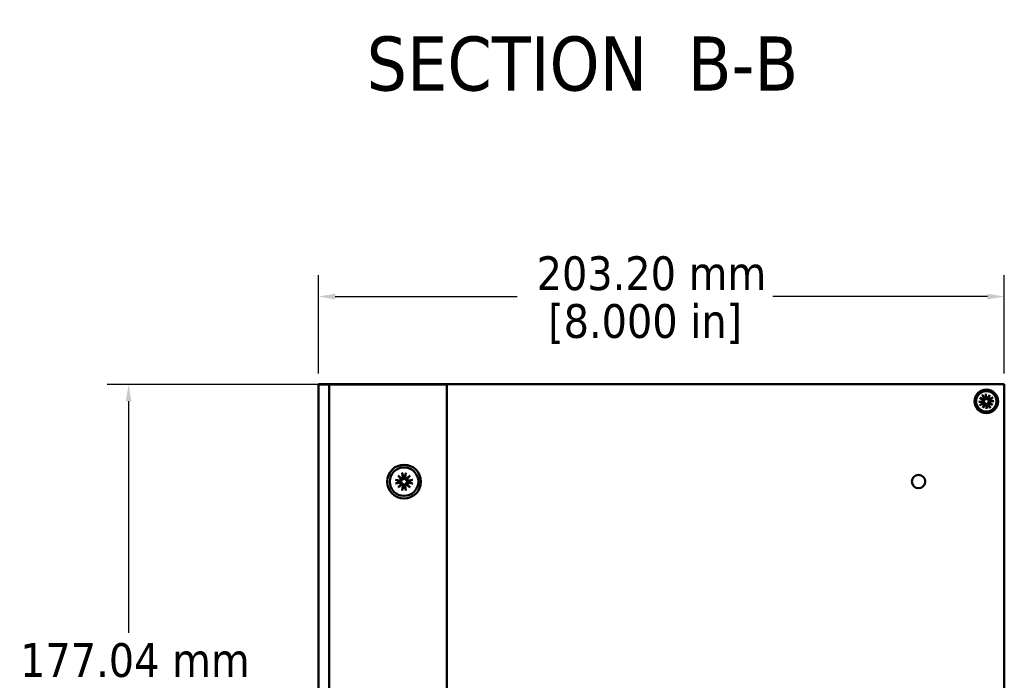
# Model space of a CAD drawing. Header units: millimetres. Extents: x 25 to 1702, y 51 to 1067.
# Tile 7 of 9: x 792 to 1083, y 265 to 461. Entities that reach past the tile are written whole.
import ezdxf

# ---------------------------------------------------------------- set-up
doc = ezdxf.new("R2010")
doc.units = ezdxf.units.MM
doc.header["$LTSCALE"] = 2
for name, color, linetype, lineweight in [('Dimension (ANSI)', 7, 'Continuous', 25), ('Symbol (ANSI)', 7, 'Continuous', 25), ('Visible (ANSI)', 7, 'Continuous', 50)]:
    doc.layers.add(name, color=color, linetype=linetype, lineweight=lineweight)
doc.styles.add('Label Text (ANSI)', font='tahoma.ttf')
doc.styles.add('Note Text (ANSI)', font='tahoma.ttf')
doc.dimstyles.new('Default - mm (ANSI)', dxfattribs={"dimscale": 2, "dimtxt": 5, "dimasz": 2.5, "dimexe": 3.175, "dimexo": 1.6002, "dimgap": 0.8, "dimtad": 0, "dimtih": 1, "dimtoh": 1, "dimrnd": 1e-08, "dimzin": 0, "dimdsep": 46, "dimtxsty": 'Note Text (ANSI)', "dimcen": 0.09, "dimdle": 10, "dimclrd": 256, "dimclre": 256, "dimclrt": 256, "dimadec": 1, "dimazin": 0, "dimtfac": 0.6096, "dimtofl": 0, "dimtmove": 0, "dimatfit": 3, "dimldrblk": 'Filled-1', "dimfxl": 1, "dimtolj": 1, "dimtzin": 0, "dimlwd": -1, "dimlwe": -1, "dimarcsym": 0})

# ---------------------------------------------------------------- blocks, each defined once
blk = doc.blocks.new('*D7')
at = {"layer": 'Defpoints', "color": 0, "transparency": 16777216}
for p in [(884.44, 352.89), (824.06, 175.85), (884.44, 175.85)]:
    blk.add_point(p, dxfattribs=at)
at = {"layer": 'Dimension (ANSI)', "transparency": 16777216}
for p, q in [((881.24, 352.89), (817.71, 352.89)), ((824.06, 347.89), (824.06, 279.32)), ((824.06, 180.85), (824.06, 249.43)), ((881.24, 175.85), (817.71, 175.85))]:
    blk.add_line(p, q, dxfattribs=at)
for points in [[(823.22, 347.89), (824.89, 347.89), (824.06, 352.89)], [(823.22, 180.85), (824.89, 180.85), (824.06, 175.85)]]:
    blk.add_solid(points, dxfattribs=at)
at = {"layer": 'Dimension (ANSI)', "transparency": 16777216, "char_height": 10, "attachment_point": 5, "style": 'Note Text (ANSI)'}
for s, insert in [('\\A1; 177.04 mm', (824.06, 271.18)), ('\\A1;[6.970 in]', (824.06, 256.23))]:
    blk.add_mtext(s, dxfattribs=dict(at, insert=insert))
blk = doc.blocks.new('Filled-1')
at = {"color": 0}
for p, q in [((0, 0), (-1, 0.333)), ((-1, 0.333), (-1, -0.333)), ((-1, 0), (0, 0)), ((-1, -0.333), (0, 0))]:
    blk.add_line(p, q, dxfattribs=at)
at = {"color": 0, "flags": 128}
blk.add_lwpolyline([(-1, -0.333), (0, 0), (-1, 0.333), (-1, -0.333)], dxfattribs=at)
at = {"color": 0}
blk.add_solid([(-1, -0.333), (0, 0), (-1, 0.333), (-1, -0.333)], dxfattribs=at)
blk = doc.blocks.new('*D15')
at = {"layer": 'Defpoints', "color": 0, "transparency": 16777216}
for p in [(1083.47, 378.89), (880.27, 352.89), (1083.47, 352.9)]:
    blk.add_point(p, dxfattribs=at)
at = {"layer": 'Dimension (ANSI)', "transparency": 16777216}
for p, q in [((880.27, 356.09), (880.27, 385.24)), ((1083.47, 356.1), (1083.47, 385.24)), ((885.27, 378.89), (939.2, 378.89)), ((1078.47, 378.89), (1014.94, 378.89))]:
    blk.add_line(p, q, dxfattribs=at)
for points in [[(885.27, 379.72), (885.27, 378.05), (880.27, 378.89)], [(1078.47, 379.72), (1078.47, 378.05), (1083.47, 378.89)]]:
    blk.add_solid(points, dxfattribs=at)
at = {"layer": 'Dimension (ANSI)', "transparency": 16777216, "char_height": 10, "attachment_point": 5, "style": 'Note Text (ANSI)'}
for s, insert in [('\\A1; 203.20 mm', (977.07, 385.7)), ('\\A1;[8.000 in]', (977.07, 370.75))]:
    blk.add_mtext(s, dxfattribs=dict(at, insert=insert))

msp = doc.modelspace()

# ---------------------------------------------------------------- linework, layer by layer
at = {"layer": 'Visible (ANSI)'}
for p, q in [((880.265, 352.891), (880.265, 352.9)), ((880.265, 352.9), (1083.465, 352.9)), ((882.44, 352.891), (880.265, 352.891)), ((880.265, 175.853), (880.265, 352.891)), ((882.44, 352.891), (883.44, 352.891)), ((884.44, 352.891), (883.44, 352.891)), ((883.44, 175.853), (883.44, 352.891)), ((916.365, 352.891), (884.44, 352.891)), ((916.365, 352.891), (918.365, 352.891)), ((918.365, 175.853), (918.365, 352.891)), ((1078.03, 350.119), (1078.139, 348.925)), ((1083.465, 352.9), (1083.465, 175.862)), ((1075.871, 347.757), (1077.064, 347.866)), ((1076.181, 346.711), (1077.241, 347.27)), ((1076.256, 348.876), (1077.426, 348.377)), ((1076.256, 348.876), (1077.254, 348.334)), ((1077.312, 348.167), (1076.256, 348.876)), ((1077.08, 347.699), (1076.928, 347.692)), ((1076.983, 349.808), (1077.543, 348.748)), ((1077.032, 347.342), (1077.163, 347.419)), ((1077.114, 345.983), (1077.612, 347.153)), ((1077.254, 348.334), (1077.492, 348.205)), ((1077.614, 348.957), (1077.691, 348.827)), ((1077.655, 346.981), (1077.785, 347.22)), ((1077.972, 348.91), (1077.965, 349.061)), ((1078.439, 348.678), (1079.148, 349.734)), ((1078.607, 348.735), (1078.478, 348.497)), ((1079.148, 349.734), (1078.607, 348.735)), ((1079.148, 349.734), (1078.65, 348.564)), ((1079.008, 347.382), (1078.77, 347.512)), ((1080.006, 346.841), (1078.836, 347.34)), ((1078.95, 347.55), (1080.006, 346.841)), ((1080.006, 346.841), (1079.008, 347.382)), ((1080.081, 349.006), (1079.021, 348.447)), ((1079.23, 348.375), (1079.099, 348.298)), ((1079.183, 348.018), (1079.334, 348.025)), ((1080.391, 347.959), (1079.198, 347.85)), ((1077.823, 347.039), (1077.114, 345.983)), ((1077.114, 345.983), (1077.655, 346.981)), ((1078.232, 345.598), (1078.123, 346.791)), ((1078.291, 346.807), (1078.297, 346.655)), ((1078.648, 346.759), (1078.571, 346.89)), ((1079.279, 345.909), (1078.72, 346.968)), ((905.126, 326.675), (905.322, 325.297)), ((906.204, 326.675), (906.008, 325.297)), ((903.077, 324.626), (904.456, 324.43)), ((903.887, 325.865), (905.007, 324.909)), ((903.887, 325.865), (904.818, 324.934)), ((904.843, 324.745), (903.887, 325.865)), ((904.818, 324.934), (905.08, 324.672)), ((906.512, 324.934), (906.25, 324.672)), ((906.323, 324.909), (907.443, 325.865)), ((907.443, 325.865), (906.487, 324.745)), ((907.443, 325.865), (906.512, 324.934)), ((908.253, 324.626), (906.875, 324.43)), ((903.077, 323.548), (904.456, 323.744)), ((903.887, 322.309), (904.843, 323.429)), ((905.007, 323.265), (903.887, 322.309)), ((903.887, 322.309), (904.818, 323.24)), ((904.818, 323.24), (905.08, 323.502)), ((905.126, 321.499), (905.322, 322.878)), ((906.204, 321.499), (906.008, 322.878)), ((906.512, 323.24), (906.25, 323.502)), ((907.443, 322.309), (906.323, 323.265)), ((906.487, 323.429), (907.443, 322.309)), ((907.443, 322.309), (906.512, 323.24)), ((908.253, 323.548), (906.875, 323.744))]:
    msp.add_line(p, q, dxfattribs=at)
at = {"layer": 'Visible (ANSI)', "flags": 128}
for points in [[(1078.03, 350.119), (1078.031, 350.109), (1078.032, 350.1), (1078.033, 350.09), (1078.033, 350.081), (1078.034, 350.071), (1078.035, 350.061), (1078.035, 350.052), (1078.036, 350.043), (1078.036, 350.035), (1078.037, 350.026), (1078.037, 350.018), (1078.037, 350.01), (1078.038, 350.001), (1078.038, 349.993), (1078.038, 349.986), (1078.038, 349.978), (1078.038, 349.972), (1078.038, 349.965), (1078.038, 349.959), (1078.038, 349.953), (1078.038, 349.947), (1078.038, 349.942), (1078.037, 349.937), (1078.037, 349.932)], [(1075.871, 347.757), (1075.88, 347.758), (1075.889, 347.759), (1075.899, 347.76), (1075.909, 347.761), (1075.918, 347.761), (1075.928, 347.762), (1075.937, 347.762), (1075.946, 347.763), (1075.954, 347.763), (1075.963, 347.764), (1075.971, 347.764), (1075.98, 347.765), (1075.988, 347.765), (1075.996, 347.765), (1076.004, 347.765), (1076.011, 347.765), (1076.018, 347.765), (1076.024, 347.765), (1076.03, 347.765), (1076.036, 347.765), (1076.042, 347.765), (1076.047, 347.765), (1076.052, 347.765), (1076.057, 347.764)], [(1076.928, 347.692), (1076.9, 347.694), (1076.871, 347.697), (1076.841, 347.699), (1076.811, 347.702), (1076.781, 347.704), (1076.75, 347.707), (1076.718, 347.709), (1076.685, 347.712), (1076.652, 347.715), (1076.618, 347.717), (1076.584, 347.72), (1076.549, 347.723), (1076.512, 347.726), (1076.476, 347.729), (1076.438, 347.732), (1076.399, 347.736), (1076.36, 347.739), (1076.32, 347.742), (1076.279, 347.746), (1076.236, 347.749), (1076.193, 347.753), (1076.149, 347.757), (1076.104, 347.76), (1076.057, 347.764)], [(1076.341, 346.806), (1076.378, 346.835), (1076.414, 346.863), (1076.449, 346.89), (1076.483, 346.917), (1076.517, 346.943), (1076.549, 346.968), (1076.581, 346.993), (1076.613, 347.017), (1076.643, 347.041), (1076.673, 347.064), (1076.702, 347.086), (1076.731, 347.109), (1076.759, 347.13), (1076.786, 347.152), (1076.813, 347.172), (1076.839, 347.193), (1076.865, 347.213), (1076.89, 347.232), (1076.915, 347.251), (1076.939, 347.27), (1076.963, 347.289), (1076.987, 347.307), (1077.009, 347.324), (1077.032, 347.342)], [(1077.079, 349.648), (1077.076, 349.652), (1077.073, 349.656), (1077.07, 349.66), (1077.067, 349.665), (1077.063, 349.67), (1077.06, 349.675), (1077.057, 349.681), (1077.053, 349.686), (1077.049, 349.692), (1077.045, 349.699), (1077.041, 349.706), (1077.037, 349.713), (1077.032, 349.72), (1077.028, 349.727), (1077.024, 349.735), (1077.02, 349.742), (1077.015, 349.75), (1077.011, 349.758), (1077.006, 349.766), (1077.001, 349.774), (1076.997, 349.783), (1076.992, 349.791), (1076.988, 349.8), (1076.983, 349.808)], [(1077.079, 349.648), (1077.108, 349.611), (1077.136, 349.575), (1077.163, 349.54), (1077.189, 349.506), (1077.215, 349.473), (1077.241, 349.44), (1077.266, 349.408), (1077.29, 349.377), (1077.313, 349.346), (1077.337, 349.316), (1077.359, 349.287), (1077.381, 349.259), (1077.403, 349.231), (1077.424, 349.203), (1077.445, 349.176), (1077.466, 349.15), (1077.485, 349.124), (1077.505, 349.099), (1077.524, 349.074), (1077.543, 349.05), (1077.561, 349.026), (1077.579, 349.003), (1077.597, 348.98), (1077.614, 348.957)], [(1077.492, 348.205), (1077.497, 348.173), (1077.499, 348.141), (1077.498, 348.108), (1077.495, 348.076), (1077.49, 348.044), (1077.482, 348.013), (1077.472, 347.983), (1077.46, 347.953), (1077.445, 347.924), (1077.428, 347.896), (1077.41, 347.87), (1077.39, 347.846), (1077.369, 347.824), (1077.347, 347.804), (1077.324, 347.786), (1077.299, 347.769), (1077.274, 347.753), (1077.247, 347.74), (1077.219, 347.728), (1077.191, 347.718), (1077.163, 347.711), (1077.135, 347.705), (1077.108, 347.701), (1077.08, 347.699)], [(1077.163, 347.419), (1077.187, 347.432), (1077.212, 347.444), (1077.239, 347.454), (1077.267, 347.463), (1077.295, 347.47), (1077.325, 347.476), (1077.355, 347.479), (1077.385, 347.48), (1077.415, 347.479), (1077.445, 347.476), (1077.473, 347.472), (1077.503, 347.465), (1077.533, 347.455), (1077.562, 347.444), (1077.592, 347.43), (1077.62, 347.413), (1077.647, 347.395), (1077.672, 347.375), (1077.695, 347.353), (1077.717, 347.329), (1077.737, 347.304), (1077.755, 347.277), (1077.771, 347.248), (1077.785, 347.22)], [(1077.691, 348.827), (1077.705, 348.802), (1077.717, 348.777), (1077.727, 348.75), (1077.736, 348.723), (1077.743, 348.694), (1077.748, 348.664), (1077.752, 348.634), (1077.753, 348.604), (1077.752, 348.574), (1077.749, 348.545), (1077.744, 348.516), (1077.738, 348.487), (1077.728, 348.457), (1077.717, 348.427), (1077.702, 348.398), (1077.686, 348.369), (1077.668, 348.343), (1077.647, 348.318), (1077.626, 348.295), (1077.602, 348.273), (1077.577, 348.253), (1077.549, 348.234), (1077.521, 348.218), (1077.492, 348.205)], [(1077.785, 347.22), (1077.816, 347.224), (1077.849, 347.226), (1077.881, 347.225), (1077.914, 347.222), (1077.945, 347.217), (1077.976, 347.21), (1078.007, 347.2), (1078.037, 347.187), (1078.066, 347.172), (1078.094, 347.156), (1078.12, 347.137), (1078.144, 347.117), (1078.166, 347.096), (1078.185, 347.075), (1078.204, 347.051), (1078.221, 347.027), (1078.236, 347.001), (1078.25, 346.974), (1078.261, 346.946), (1078.271, 346.918), (1078.279, 346.89), (1078.285, 346.862), (1078.288, 346.835), (1078.291, 346.807)], [(1077.965, 349.061), (1077.967, 349.09), (1077.969, 349.119), (1077.972, 349.148), (1077.974, 349.178), (1077.977, 349.208), (1077.979, 349.24), (1077.982, 349.272), (1077.985, 349.304), (1077.987, 349.337), (1077.99, 349.371), (1077.993, 349.406), (1077.996, 349.441), (1077.999, 349.477), (1078.002, 349.514), (1078.005, 349.551), (1078.008, 349.59), (1078.012, 349.629), (1078.015, 349.67), (1078.019, 349.711), (1078.022, 349.753), (1078.026, 349.796), (1078.029, 349.84), (1078.033, 349.886), (1078.037, 349.932)], [(1078.478, 348.497), (1078.446, 348.493), (1078.414, 348.491), (1078.381, 348.491), (1078.348, 348.494), (1078.317, 348.499), (1078.286, 348.507), (1078.256, 348.517), (1078.226, 348.529), (1078.196, 348.544), (1078.168, 348.561), (1078.142, 348.58), (1078.118, 348.6), (1078.097, 348.62), (1078.077, 348.642), (1078.059, 348.665), (1078.041, 348.69), (1078.026, 348.716), (1078.012, 348.743), (1078.001, 348.77), (1077.991, 348.798), (1077.983, 348.826), (1077.978, 348.854), (1077.974, 348.882), (1077.972, 348.91)], [(1079.099, 348.298), (1079.075, 348.284), (1079.05, 348.273), (1079.023, 348.262), (1078.996, 348.253), (1078.967, 348.246), (1078.937, 348.241), (1078.907, 348.238), (1078.877, 348.237), (1078.847, 348.237), (1078.818, 348.24), (1078.789, 348.245), (1078.759, 348.252), (1078.73, 348.261), (1078.7, 348.273), (1078.67, 348.287), (1078.642, 348.303), (1078.615, 348.322), (1078.59, 348.342), (1078.567, 348.363), (1078.546, 348.387), (1078.525, 348.413), (1078.507, 348.44), (1078.491, 348.468), (1078.478, 348.497)], [(1078.571, 346.89), (1078.557, 346.915), (1078.545, 346.94), (1078.535, 346.966), (1078.526, 346.994), (1078.519, 347.023), (1078.514, 347.052), (1078.511, 347.082), (1078.509, 347.112), (1078.51, 347.142), (1078.513, 347.172), (1078.518, 347.201), (1078.525, 347.23), (1078.534, 347.26), (1078.546, 347.29), (1078.56, 347.319), (1078.576, 347.347), (1078.595, 347.374), (1078.615, 347.399), (1078.636, 347.422), (1078.66, 347.444), (1078.686, 347.464), (1078.713, 347.482), (1078.741, 347.498), (1078.77, 347.512)], [(1078.77, 347.512), (1078.765, 347.543), (1078.763, 347.576), (1078.764, 347.608), (1078.767, 347.641), (1078.772, 347.673), (1078.78, 347.703), (1078.79, 347.734), (1078.802, 347.764), (1078.817, 347.793), (1078.834, 347.821), (1078.852, 347.847), (1078.872, 347.871), (1078.893, 347.893), (1078.915, 347.912), (1078.938, 347.931), (1078.963, 347.948), (1078.989, 347.963), (1079.016, 347.977), (1079.043, 347.989), (1079.071, 347.998), (1079.099, 348.006), (1079.127, 348.012), (1079.155, 348.016), (1079.183, 348.018)], [(1079.921, 348.91), (1079.884, 348.882), (1079.848, 348.854), (1079.813, 348.826), (1079.779, 348.8), (1079.745, 348.774), (1079.713, 348.749), (1079.681, 348.724), (1079.65, 348.7), (1079.619, 348.676), (1079.589, 348.653), (1079.56, 348.63), (1079.531, 348.608), (1079.503, 348.586), (1079.476, 348.565), (1079.449, 348.544), (1079.423, 348.524), (1079.397, 348.504), (1079.372, 348.484), (1079.347, 348.465), (1079.323, 348.446), (1079.299, 348.428), (1079.276, 348.41), (1079.253, 348.392), (1079.23, 348.375)], [(1079.334, 348.025), (1079.362, 348.022), (1079.391, 348.02), (1079.421, 348.017), (1079.451, 348.015), (1079.481, 348.012), (1079.512, 348.01), (1079.544, 348.007), (1079.577, 348.005), (1079.61, 348.002), (1079.644, 347.999), (1079.678, 347.996), (1079.714, 347.993), (1079.75, 347.99), (1079.787, 347.987), (1079.824, 347.984), (1079.863, 347.981), (1079.902, 347.978), (1079.942, 347.974), (1079.984, 347.971), (1080.026, 347.967), (1080.069, 347.964), (1080.113, 347.96), (1080.159, 347.956), (1080.205, 347.952)], [(1079.921, 348.91), (1079.925, 348.913), (1079.929, 348.916), (1079.933, 348.919), (1079.938, 348.922), (1079.943, 348.926), (1079.948, 348.929), (1079.953, 348.933), (1079.959, 348.936), (1079.965, 348.94), (1079.972, 348.944), (1079.978, 348.948), (1079.986, 348.953), (1079.993, 348.957), (1080, 348.961), (1080.007, 348.966), (1080.015, 348.97), (1080.022, 348.974), (1080.031, 348.979), (1080.039, 348.983), (1080.047, 348.988), (1080.056, 348.993), (1080.064, 348.997), (1080.073, 349.002), (1080.081, 349.006)], [(1080.391, 347.959), (1080.382, 347.958), (1080.373, 347.958), (1080.363, 347.957), (1080.353, 347.956), (1080.344, 347.955), (1080.334, 347.955), (1080.325, 347.954), (1080.316, 347.953), (1080.308, 347.953), (1080.299, 347.953), (1080.291, 347.952), (1080.282, 347.952), (1080.274, 347.952), (1080.266, 347.951), (1080.258, 347.951), (1080.251, 347.951), (1080.244, 347.951), (1080.238, 347.951), (1080.232, 347.951), (1080.226, 347.951), (1080.22, 347.951), (1080.215, 347.952), (1080.21, 347.952), (1080.205, 347.952)], [(1076.341, 346.806), (1076.337, 346.803), (1076.333, 346.801), (1076.329, 346.797), (1076.324, 346.794), (1076.319, 346.791), (1076.314, 346.787), (1076.309, 346.784), (1076.303, 346.78), (1076.297, 346.776), (1076.29, 346.772), (1076.284, 346.768), (1076.277, 346.764), (1076.269, 346.76), (1076.262, 346.755), (1076.255, 346.751), (1076.247, 346.747), (1076.24, 346.742), (1076.232, 346.738), (1076.223, 346.733), (1076.215, 346.729), (1076.206, 346.724), (1076.198, 346.719), (1076.189, 346.715), (1076.181, 346.711)], [(1078.232, 345.598), (1078.231, 345.607), (1078.23, 345.617), (1078.23, 345.626), (1078.229, 345.636), (1078.228, 345.646), (1078.227, 345.655), (1078.227, 345.664), (1078.226, 345.673), (1078.226, 345.682), (1078.225, 345.69), (1078.225, 345.699), (1078.225, 345.707), (1078.224, 345.715), (1078.224, 345.723), (1078.224, 345.731), (1078.224, 345.738), (1078.224, 345.745), (1078.224, 345.751), (1078.224, 345.757), (1078.224, 345.763), (1078.224, 345.769), (1078.224, 345.775), (1078.225, 345.78), (1078.225, 345.784)], [(1078.297, 346.655), (1078.295, 346.627), (1078.293, 346.598), (1078.29, 346.569), (1078.288, 346.539), (1078.285, 346.508), (1078.283, 346.477), (1078.28, 346.445), (1078.277, 346.413), (1078.275, 346.379), (1078.272, 346.346), (1078.269, 346.311), (1078.266, 346.276), (1078.263, 346.24), (1078.26, 346.203), (1078.257, 346.165), (1078.254, 346.127), (1078.25, 346.087), (1078.247, 346.047), (1078.244, 346.006), (1078.24, 345.964), (1078.236, 345.92), (1078.233, 345.876), (1078.229, 345.831), (1078.225, 345.784)], [(1079.183, 346.068), (1079.154, 346.105), (1079.127, 346.141), (1079.099, 346.176), (1079.073, 346.21), (1079.047, 346.244), (1079.021, 346.277), (1078.997, 346.309), (1078.972, 346.34), (1078.949, 346.37), (1078.925, 346.4), (1078.903, 346.429), (1078.881, 346.458), (1078.859, 346.486), (1078.838, 346.513), (1078.817, 346.54), (1078.797, 346.567), (1078.777, 346.592), (1078.757, 346.618), (1078.738, 346.642), (1078.719, 346.667), (1078.701, 346.69), (1078.683, 346.714), (1078.665, 346.737), (1078.648, 346.759)], [(1079.183, 346.068), (1079.186, 346.065), (1079.189, 346.061), (1079.192, 346.056), (1079.195, 346.051), (1079.199, 346.046), (1079.202, 346.041), (1079.206, 346.036), (1079.209, 346.03), (1079.213, 346.024), (1079.217, 346.018), (1079.221, 346.011), (1079.225, 346.004), (1079.23, 345.997), (1079.234, 345.989), (1079.238, 345.982), (1079.243, 345.975), (1079.247, 345.967), (1079.251, 345.959), (1079.256, 345.951), (1079.261, 345.942), (1079.265, 345.934), (1079.27, 345.925), (1079.274, 345.917), (1079.279, 345.909)], [(905.162, 326.492), (905.161, 326.497), (905.16, 326.501), (905.158, 326.507), (905.157, 326.512), (905.155, 326.518), (905.154, 326.524), (905.152, 326.53), (905.151, 326.537), (905.149, 326.544), (905.147, 326.551), (905.146, 326.559), (905.144, 326.567), (905.143, 326.576), (905.141, 326.584), (905.14, 326.592), (905.138, 326.601), (905.136, 326.609), (905.135, 326.618), (905.133, 326.628), (905.132, 326.637), (905.13, 326.647), (905.129, 326.657), (905.128, 326.666), (905.126, 326.675)], [(906.204, 326.675), (906.203, 326.666), (906.201, 326.657), (906.2, 326.647), (906.198, 326.637), (906.197, 326.628), (906.195, 326.618), (906.194, 326.609), (906.192, 326.601), (906.191, 326.592), (906.189, 326.584), (906.187, 326.576), (906.186, 326.567), (906.184, 326.559), (906.183, 326.551), (906.181, 326.544), (906.179, 326.537), (906.178, 326.53), (906.177, 326.524), (906.175, 326.518), (906.174, 326.512), (906.172, 326.507), (906.171, 326.501), (906.169, 326.497), (906.168, 326.492)], [(903.077, 324.626), (903.086, 324.625), (903.096, 324.623), (903.105, 324.622), (903.115, 324.62), (903.124, 324.619), (903.134, 324.617), (903.143, 324.616), (903.151, 324.614), (903.16, 324.613), (903.168, 324.611), (903.176, 324.609), (903.185, 324.608), (903.193, 324.606), (903.201, 324.605), (903.208, 324.603), (903.215, 324.601), (903.222, 324.6), (903.228, 324.599), (903.234, 324.597), (903.24, 324.596), (903.245, 324.594), (903.251, 324.593), (903.255, 324.591), (903.26, 324.59)], [(904.424, 324.21), (904.389, 324.222), (904.353, 324.233), (904.316, 324.245), (904.278, 324.258), (904.239, 324.27), (904.199, 324.283), (904.158, 324.297), (904.116, 324.31), (904.073, 324.324), (904.029, 324.339), (903.984, 324.353), (903.937, 324.369), (903.889, 324.384), (903.84, 324.4), (903.789, 324.417), (903.737, 324.434), (903.684, 324.451), (903.629, 324.469), (903.572, 324.488), (903.513, 324.507), (903.453, 324.527), (903.391, 324.547), (903.326, 324.568), (903.26, 324.59)], [(903.26, 323.584), (903.326, 323.606), (903.391, 323.627), (903.453, 323.647), (903.513, 323.667), (903.572, 323.686), (903.629, 323.705), (903.684, 323.723), (903.737, 323.74), (903.789, 323.757), (903.84, 323.774), (903.889, 323.79), (903.937, 323.806), (903.984, 323.821), (904.029, 323.836), (904.073, 323.85), (904.116, 323.864), (904.158, 323.878), (904.199, 323.891), (904.239, 323.904), (904.278, 323.916), (904.316, 323.929), (904.353, 323.941), (904.389, 323.953), (904.424, 323.964)], [(904.438, 324.206), (904.437, 324.206), (904.436, 324.206), (904.436, 324.206), (904.435, 324.207), (904.435, 324.207), (904.434, 324.207), (904.434, 324.207), (904.433, 324.207), (904.433, 324.207), (904.432, 324.208), (904.431, 324.208), (904.431, 324.208), (904.43, 324.208), (904.43, 324.208), (904.429, 324.208), (904.429, 324.209), (904.428, 324.209), (904.428, 324.209), (904.427, 324.209), (904.426, 324.209), (904.426, 324.21), (904.425, 324.21), (904.425, 324.21), (904.424, 324.21)], [(904.424, 323.964), (904.425, 323.964), (904.425, 323.964), (904.426, 323.965), (904.426, 323.965), (904.427, 323.965), (904.428, 323.965), (904.428, 323.965), (904.429, 323.965), (904.429, 323.966), (904.43, 323.966), (904.43, 323.966), (904.431, 323.966), (904.431, 323.966), (904.432, 323.967), (904.433, 323.967), (904.433, 323.967), (904.434, 323.967), (904.434, 323.967), (904.435, 323.967), (904.435, 323.968), (904.436, 323.968), (904.436, 323.968), (904.437, 323.968), (904.438, 323.968)], [(905.08, 324.672), (905.073, 324.635), (905.064, 324.597), (905.052, 324.56), (905.037, 324.524), (905.02, 324.489), (905.002, 324.456), (904.98, 324.425), (904.956, 324.394), (904.93, 324.365), (904.901, 324.338), (904.872, 324.314), (904.841, 324.292), (904.81, 324.273), (904.78, 324.257), (904.747, 324.242), (904.714, 324.229), (904.68, 324.219), (904.644, 324.21), (904.609, 324.204), (904.573, 324.2), (904.538, 324.199), (904.504, 324.199), (904.471, 324.201), (904.438, 324.206)], [(904.438, 323.968), (904.471, 323.973), (904.504, 323.975), (904.538, 323.976), (904.573, 323.974), (904.609, 323.97), (904.644, 323.964), (904.68, 323.956), (904.714, 323.945), (904.747, 323.932), (904.78, 323.918), (904.81, 323.901), (904.841, 323.882), (904.872, 323.86), (904.901, 323.836), (904.93, 323.809), (904.956, 323.78), (904.98, 323.749), (905.002, 323.718), (905.02, 323.685), (905.037, 323.651), (905.052, 323.614), (905.064, 323.577), (905.073, 323.539), (905.08, 323.502)], [(905.546, 325.315), (905.551, 325.282), (905.553, 325.248), (905.554, 325.214), (905.552, 325.179), (905.548, 325.143), (905.542, 325.108), (905.533, 325.073), (905.523, 325.038), (905.51, 325.005), (905.496, 324.973), (905.479, 324.942), (905.46, 324.911), (905.438, 324.88), (905.414, 324.851), (905.387, 324.823), (905.358, 324.796), (905.327, 324.772), (905.296, 324.751), (905.263, 324.732), (905.229, 324.715), (905.192, 324.7), (905.155, 324.688), (905.117, 324.679), (905.08, 324.672)], [(905.162, 326.492), (905.184, 326.426), (905.205, 326.361), (905.225, 326.299), (905.245, 326.239), (905.264, 326.18), (905.283, 326.123), (905.301, 326.068), (905.318, 326.015), (905.335, 325.963), (905.352, 325.912), (905.368, 325.863), (905.384, 325.815), (905.399, 325.769), (905.414, 325.723), (905.428, 325.679), (905.442, 325.636), (905.456, 325.594), (905.469, 325.553), (905.482, 325.513), (905.494, 325.475), (905.507, 325.437), (905.519, 325.399), (905.531, 325.363), (905.542, 325.328)], [(905.542, 325.328), (905.542, 325.327), (905.542, 325.327), (905.543, 325.326), (905.543, 325.326), (905.543, 325.325), (905.543, 325.325), (905.543, 325.324), (905.543, 325.323), (905.544, 325.323), (905.544, 325.322), (905.544, 325.322), (905.544, 325.321), (905.544, 325.321), (905.545, 325.32), (905.545, 325.32), (905.545, 325.319), (905.545, 325.318), (905.545, 325.318), (905.545, 325.317), (905.546, 325.317), (905.546, 325.316), (905.546, 325.316), (905.546, 325.315), (905.546, 325.315)], [(906.25, 324.672), (906.213, 324.679), (906.175, 324.688), (906.138, 324.7), (906.102, 324.715), (906.067, 324.732), (906.034, 324.751), (906.003, 324.772), (905.972, 324.796), (905.943, 324.823), (905.916, 324.851), (905.892, 324.88), (905.87, 324.911), (905.851, 324.942), (905.835, 324.973), (905.82, 325.005), (905.807, 325.038), (905.797, 325.073), (905.788, 325.108), (905.782, 325.143), (905.778, 325.179), (905.777, 325.214), (905.777, 325.248), (905.779, 325.282), (905.784, 325.315)], [(905.784, 325.315), (905.784, 325.315), (905.784, 325.316), (905.784, 325.316), (905.785, 325.317), (905.785, 325.317), (905.785, 325.318), (905.785, 325.318), (905.785, 325.319), (905.785, 325.32), (905.786, 325.32), (905.786, 325.321), (905.786, 325.321), (905.786, 325.322), (905.786, 325.322), (905.786, 325.323), (905.787, 325.323), (905.787, 325.324), (905.787, 325.325), (905.787, 325.325), (905.787, 325.326), (905.788, 325.326), (905.788, 325.327), (905.788, 325.327), (905.788, 325.328)], [(905.788, 325.328), (905.8, 325.363), (905.811, 325.399), (905.823, 325.437), (905.836, 325.475), (905.848, 325.513), (905.861, 325.553), (905.875, 325.594), (905.888, 325.636), (905.902, 325.679), (905.917, 325.723), (905.931, 325.769), (905.947, 325.815), (905.962, 325.863), (905.978, 325.912), (905.995, 325.963), (906.012, 326.015), (906.029, 326.068), (906.047, 326.123), (906.066, 326.18), (906.085, 326.239), (906.105, 326.299), (906.125, 326.361), (906.146, 326.426), (906.168, 326.492)], [(906.893, 324.206), (906.86, 324.201), (906.826, 324.199), (906.792, 324.199), (906.757, 324.2), (906.721, 324.204), (906.686, 324.21), (906.651, 324.219), (906.616, 324.229), (906.583, 324.242), (906.551, 324.257), (906.52, 324.273), (906.489, 324.292), (906.458, 324.314), (906.429, 324.338), (906.401, 324.365), (906.374, 324.394), (906.35, 324.425), (906.329, 324.456), (906.31, 324.489), (906.293, 324.524), (906.278, 324.56), (906.266, 324.597), (906.257, 324.635), (906.25, 324.672)], [(906.25, 323.502), (906.257, 323.539), (906.266, 323.577), (906.278, 323.614), (906.293, 323.651), (906.31, 323.685), (906.329, 323.718), (906.35, 323.749), (906.374, 323.78), (906.401, 323.809), (906.429, 323.836), (906.458, 323.86), (906.489, 323.882), (906.52, 323.901), (906.551, 323.918), (906.583, 323.932), (906.616, 323.945), (906.651, 323.956), (906.686, 323.964), (906.721, 323.97), (906.757, 323.974), (906.792, 323.976), (906.826, 323.975), (906.86, 323.973), (906.893, 323.968)], [(906.906, 324.21), (906.905, 324.21), (906.905, 324.21), (906.904, 324.21), (906.904, 324.209), (906.903, 324.209), (906.903, 324.209), (906.902, 324.209), (906.901, 324.209), (906.901, 324.208), (906.9, 324.208), (906.9, 324.208), (906.899, 324.208), (906.899, 324.208), (906.898, 324.208), (906.898, 324.207), (906.897, 324.207), (906.896, 324.207), (906.896, 324.207), (906.895, 324.207), (906.895, 324.207), (906.894, 324.206), (906.894, 324.206), (906.893, 324.206), (906.893, 324.206)], [(906.893, 323.968), (906.893, 323.968), (906.894, 323.968), (906.894, 323.968), (906.895, 323.968), (906.895, 323.967), (906.896, 323.967), (906.896, 323.967), (906.897, 323.967), (906.898, 323.967), (906.898, 323.967), (906.899, 323.966), (906.899, 323.966), (906.9, 323.966), (906.9, 323.966), (906.901, 323.966), (906.901, 323.965), (906.902, 323.965), (906.903, 323.965), (906.903, 323.965), (906.904, 323.965), (906.904, 323.965), (906.905, 323.964), (906.905, 323.964), (906.906, 323.964)], [(908.07, 324.59), (908.004, 324.568), (907.939, 324.547), (907.877, 324.527), (907.817, 324.507), (907.758, 324.488), (907.701, 324.469), (907.646, 324.451), (907.593, 324.434), (907.541, 324.417), (907.49, 324.4), (907.441, 324.384), (907.393, 324.369), (907.347, 324.353), (907.301, 324.339), (907.257, 324.324), (907.214, 324.31), (907.172, 324.297), (907.131, 324.283), (907.091, 324.27), (907.053, 324.258), (907.015, 324.245), (906.977, 324.233), (906.941, 324.222), (906.906, 324.21)], [(906.906, 323.964), (906.941, 323.953), (906.977, 323.941), (907.015, 323.929), (907.053, 323.916), (907.091, 323.904), (907.131, 323.891), (907.172, 323.878), (907.214, 323.864), (907.257, 323.85), (907.301, 323.836), (907.347, 323.821), (907.393, 323.806), (907.441, 323.79), (907.49, 323.774), (907.541, 323.757), (907.593, 323.74), (907.646, 323.723), (907.701, 323.705), (907.758, 323.686), (907.817, 323.667), (907.877, 323.647), (907.939, 323.627), (908.004, 323.606), (908.07, 323.584)], [(908.07, 324.59), (908.075, 324.591), (908.079, 324.593), (908.085, 324.594), (908.09, 324.596), (908.096, 324.597), (908.102, 324.599), (908.108, 324.6), (908.115, 324.601), (908.122, 324.603), (908.129, 324.605), (908.137, 324.606), (908.145, 324.608), (908.154, 324.609), (908.162, 324.611), (908.17, 324.613), (908.179, 324.614), (908.187, 324.616), (908.196, 324.617), (908.206, 324.619), (908.215, 324.62), (908.225, 324.622), (908.235, 324.623), (908.244, 324.625), (908.253, 324.626)], [(903.26, 323.584), (903.255, 323.583), (903.251, 323.582), (903.245, 323.58), (903.24, 323.579), (903.234, 323.577), (903.228, 323.576), (903.222, 323.574), (903.215, 323.573), (903.208, 323.571), (903.201, 323.569), (903.193, 323.568), (903.185, 323.566), (903.176, 323.565), (903.168, 323.563), (903.16, 323.562), (903.151, 323.56), (903.143, 323.559), (903.134, 323.557), (903.124, 323.555), (903.115, 323.554), (903.105, 323.552), (903.096, 323.551), (903.086, 323.55), (903.077, 323.548)], [(905.08, 323.502), (905.117, 323.495), (905.155, 323.486), (905.192, 323.474), (905.229, 323.459), (905.263, 323.442), (905.296, 323.424), (905.327, 323.402), (905.358, 323.378), (905.387, 323.352), (905.414, 323.323), (905.438, 323.294), (905.46, 323.263), (905.479, 323.232), (905.496, 323.202), (905.51, 323.169), (905.523, 323.136), (905.533, 323.102), (905.542, 323.066), (905.548, 323.031), (905.552, 322.995), (905.554, 322.96), (905.553, 322.926), (905.551, 322.893), (905.546, 322.86)], [(905.126, 321.499), (905.128, 321.508), (905.129, 321.518), (905.13, 321.527), (905.132, 321.537), (905.133, 321.546), (905.135, 321.556), (905.136, 321.565), (905.138, 321.573), (905.14, 321.582), (905.141, 321.59), (905.143, 321.598), (905.144, 321.607), (905.146, 321.615), (905.147, 321.623), (905.149, 321.63), (905.151, 321.637), (905.152, 321.644), (905.154, 321.65), (905.155, 321.656), (905.157, 321.662), (905.158, 321.667), (905.16, 321.673), (905.161, 321.677), (905.162, 321.682)], [(905.542, 322.846), (905.531, 322.811), (905.519, 322.775), (905.507, 322.738), (905.494, 322.7), (905.482, 322.661), (905.469, 322.621), (905.456, 322.58), (905.442, 322.538), (905.428, 322.495), (905.414, 322.451), (905.399, 322.406), (905.384, 322.359), (905.368, 322.311), (905.352, 322.262), (905.335, 322.211), (905.318, 322.159), (905.301, 322.106), (905.283, 322.051), (905.264, 321.994), (905.245, 321.935), (905.225, 321.875), (905.205, 321.813), (905.184, 321.748), (905.162, 321.682)], [(905.546, 322.86), (905.546, 322.859), (905.546, 322.858), (905.546, 322.858), (905.546, 322.857), (905.545, 322.857), (905.545, 322.856), (905.545, 322.856), (905.545, 322.855), (905.545, 322.855), (905.545, 322.854), (905.544, 322.854), (905.544, 322.853), (905.544, 322.852), (905.544, 322.852), (905.544, 322.851), (905.543, 322.851), (905.543, 322.85), (905.543, 322.85), (905.543, 322.849), (905.543, 322.849), (905.543, 322.848), (905.542, 322.847), (905.542, 322.847), (905.542, 322.846)], [(905.784, 322.86), (905.779, 322.893), (905.777, 322.926), (905.777, 322.96), (905.778, 322.995), (905.782, 323.031), (905.788, 323.066), (905.797, 323.102), (905.807, 323.136), (905.82, 323.169), (905.835, 323.202), (905.851, 323.232), (905.87, 323.263), (905.892, 323.294), (905.916, 323.323), (905.943, 323.352), (905.972, 323.378), (906.003, 323.402), (906.034, 323.424), (906.067, 323.442), (906.102, 323.459), (906.138, 323.474), (906.175, 323.486), (906.213, 323.495), (906.25, 323.502)], [(905.788, 322.846), (905.788, 322.847), (905.788, 322.847), (905.788, 322.848), (905.787, 322.849), (905.787, 322.849), (905.787, 322.85), (905.787, 322.85), (905.787, 322.851), (905.786, 322.851), (905.786, 322.852), (905.786, 322.852), (905.786, 322.853), (905.786, 322.854), (905.786, 322.854), (905.785, 322.855), (905.785, 322.855), (905.785, 322.856), (905.785, 322.856), (905.785, 322.857), (905.785, 322.857), (905.784, 322.858), (905.784, 322.858), (905.784, 322.859), (905.784, 322.86)], [(906.168, 321.682), (906.146, 321.748), (906.125, 321.813), (906.105, 321.875), (906.085, 321.935), (906.066, 321.994), (906.047, 322.051), (906.029, 322.106), (906.012, 322.159), (905.995, 322.211), (905.978, 322.262), (905.962, 322.311), (905.947, 322.359), (905.931, 322.406), (905.917, 322.451), (905.902, 322.495), (905.888, 322.538), (905.875, 322.58), (905.861, 322.621), (905.848, 322.661), (905.836, 322.7), (905.823, 322.738), (905.811, 322.775), (905.8, 322.811), (905.788, 322.846)], [(906.168, 321.682), (906.169, 321.677), (906.171, 321.673), (906.172, 321.667), (906.174, 321.662), (906.175, 321.656), (906.177, 321.65), (906.178, 321.644), (906.179, 321.637), (906.181, 321.63), (906.183, 321.623), (906.184, 321.615), (906.186, 321.607), (906.187, 321.598), (906.189, 321.59), (906.191, 321.582), (906.192, 321.573), (906.194, 321.565), (906.195, 321.556), (906.197, 321.546), (906.198, 321.537), (906.2, 321.527), (906.201, 321.518), (906.203, 321.508), (906.204, 321.499)], [(908.253, 323.548), (908.244, 323.55), (908.235, 323.551), (908.225, 323.552), (908.215, 323.554), (908.206, 323.555), (908.196, 323.557), (908.187, 323.559), (908.179, 323.56), (908.17, 323.562), (908.162, 323.563), (908.154, 323.565), (908.145, 323.566), (908.137, 323.568), (908.129, 323.569), (908.122, 323.571), (908.115, 323.573), (908.108, 323.574), (908.102, 323.576), (908.096, 323.577), (908.09, 323.579), (908.085, 323.58), (908.079, 323.582), (908.075, 323.583), (908.07, 323.584)]]:
    msp.add_lwpolyline(points, dxfattribs=at)
at = {"layer": 'Visible (ANSI)'}
for centre, radius in [((1078.131, 347.858), 3.5), ((1078.131, 347.858), 3.023), ((905.665, 324.087), 5), ((905.665, 324.087), 4.229), ((1058.065, 324.106), 1.981)]:
    msp.add_circle(centre, radius, dxfattribs=at)
for centre, radius, start, end in [((1078.131, 347.858), 1.214, 187.86738, 205.17154), ((1077.039, 348.139), 0.274, 275.21921, 5.79572), ((1077.369, 347.028), 0.274, 27.2432, 117.8197), ((1077.3, 348.62), 0.274, 297.2432, 27.8197), ((1078.131, 347.858), 1.214, 97.86738, 115.17154), ((1078.412, 348.95), 0.274, 185.21921, 275.79572), ((1078.893, 348.689), 0.274, 207.2432, 297.8197), ((1078.962, 347.096), 0.274, 117.2432, 207.8197), ((1079.223, 347.577), 0.274, 95.21921, 185.79572), ((1078.131, 347.858), 1.214, 7.86738, 25.17154), ((1077.85, 346.767), 0.274, 5.21921, 95.79572), ((1078.131, 347.858), 1.214, 277.86738, 295.17154), ((905.665, 324.087), 1.233, 174.46846, 185.53154), ((904.503, 324.767), 0.34, 261.92463, 356.24924), ((904.985, 325.249), 0.34, 273.75076, 8.07537), ((905.665, 324.087), 1.233, 84.46846, 95.53154), ((906.345, 325.249), 0.34, 171.92463, 266.24924), ((906.827, 324.767), 0.34, 183.75076, 278.07537), ((905.665, 324.087), 1.233, 354.46846, 5.53154), ((904.503, 323.407), 0.34, 3.75076, 98.07537), ((904.985, 322.925), 0.34, 351.92463, 86.24924), ((905.665, 324.087), 1.233, 264.46846, 275.53154), ((906.345, 322.925), 0.34, 93.75076, 188.07537), ((906.827, 323.407), 0.34, 81.92463, 176.24924)]:
    msp.add_arc(centre, radius, start, end, dxfattribs=at)
for centre, major_axis, start_param, end_param in [((1077.285, 348.585), (0.099, 0.233), 3.4224346, 4.1431636), ((1077.061, 348.171), (0.141, 0.21), 5.2816144, 6.0023434), ((1077.404, 347.013), (-0.233, 0.099), 3.4224346, 4.1431636), ((1078.444, 348.929), (0.21, -0.141), 5.2816144, 6.0023434), ((1078.858, 348.704), (0.233, -0.099), 3.4224346, 4.1431636), ((1078.977, 347.131), (-0.099, -0.233), 3.4224346, 4.1431636), ((1079.201, 347.546), (-0.141, -0.21), 5.2816144, 6.0023434), ((1077.818, 346.788), (-0.21, 0.141), 5.2816144, 6.0023434), ((904.954, 325.213), (0.202, 0.236), 3.3967441, 4.0259698), ((904.539, 324.798), (0.236, 0.202), 5.3988082, 6.0280339), ((906.376, 325.213), (0.202, -0.236), 5.3988082, 6.0280339), ((906.791, 324.798), (0.236, -0.202), 3.3967441, 4.0259698), ((904.539, 323.376), (-0.236, 0.202), 3.3967441, 4.0259698), ((904.954, 322.961), (-0.202, 0.236), 5.3988082, 6.0280339), ((906.376, 322.961), (-0.202, -0.236), 3.3967441, 4.0259698), ((906.791, 323.376), (-0.236, -0.202), 5.3988082, 6.0280339)]:
    msp.add_ellipse(centre, major_axis=major_axis, ratio=0.9884519, start_param=start_param, end_param=end_param, dxfattribs=at)

# ---------------------------------------------------------------- texts
at = {"layer": 'Symbol (ANSI)', "insert": (894.565, 439.565), "char_height": 16, "attachment_point": 7, "style": 'Label Text (ANSI)'}
msp.add_mtext('SECTION  B-B', dxfattribs=at)

# ---------------------------------------------------------------- dimensions: what is measured, and where the dimension line sits
at = {"layer": 'Dimension (ANSI)'}
for base, p1, p2, angle, text, override, picture, middle in [((1083.465, 378.887), (880.265, 352.891), (1083.465, 352.9), 180, ' <> mm\\X[8.000 in]', {"dimgap": 0.8, "dimtih": 0, "dimtoh": 0, "dimdec": 2, "dimpost": '', "dimtol": 0, "dimlim": 0, "dimtp": 0, "dimtm": 0, "dimtdec": 2, "dimatfit": 1}, '*D15', (977.069, 378.887)), ((824.057, 175.853), (884.44, 352.891), (884.44, 175.853), 90, ' <> mm\\X[6.970 in]', {"dimgap": 0.8, "dimdec": 2, "dimpost": '', "dimtol": 0, "dimlim": 0, "dimtp": 0, "dimtm": 0, "dimtdec": 2, "dimatfit": 1}, '*D7', (824.057, 264.372))]:
    dim = msp.add_linear_dim(base=base, p1=p1, p2=p2, angle=angle, text=text, dimstyle='Default - mm (ANSI)', override=override, dxfattribs=at)
    dim.commit()
    dim.dimension.update_dxf_attribs({"geometry": picture, "text_midpoint": middle, "dimtype": 160})

doc.saveas('drawing.dxf')
